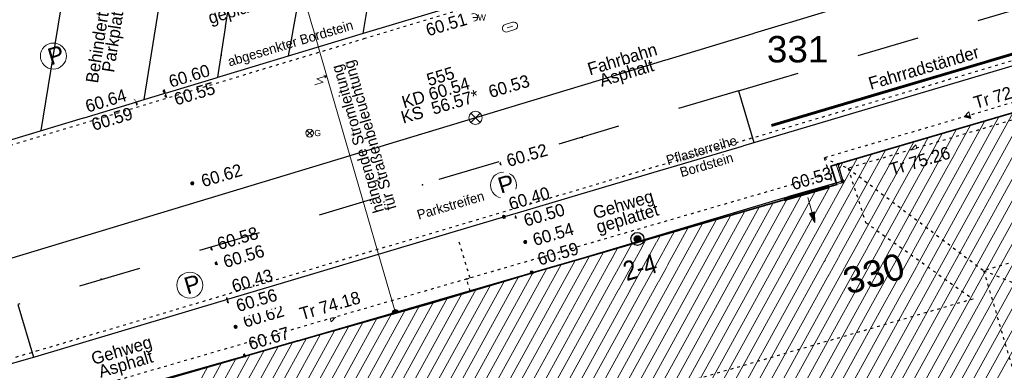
# Model space of a CAD drawing. Header units: metres. Extents: x 32365810 to 32367010, y 5620411 to 5622366.
# Tile 91 of 198: x 32366231 to 32366267, y 5622006 to 5622018. Entities that reach past the tile are written whole.
import ezdxf

# ---------------------------------------------------------------- set-up
doc = ezdxf.new("R2010")
doc.units = ezdxf.units.M
for name, pattern in [('1000.100', [0]), ('1000.104', [0.225, 0.075, -0.15]), ('1000.106', [0]), ('1000.196', [0.225, 0.075, -0.15]), ('1000.210', [0]), ('1000.213', [4.5, 2.25, -2.25]), ('1000.300', [0]), ('1000.325', [0]), ('1600.1047', [0]), ('1600.2028', [0]), ('1600.2505', [0])]:
    doc.linetypes.add(name, pattern=pattern)
doc.layers.get('0').update_dxf_attribs({"color": 1, "linetype": 'CONTINUOUS'})
for name, color, linetype in [('Beschriftung Kanalbestand (AMT 66)', 7, 'CONTINUOUS'), ('Beschriftung Topographie', 7, 'CONTINUOUS'), ('EFB-_ Dachhöhen Bestandsgebäude (NHN)', 7, 'CONTINUOUS'), ('Fahrbahnmarkierung', 7, 'CONTINUOUS'), ('Flurstücke_Grenzpunkte', 11, 'CONTINUOUS'), ('Gasleitung', 7, 'CONTINUOUS'), ('Gebäude', 31, 'CONTINUOUS'), ('Höhen_ gemessen (NHN)', 7, 'CONTINUOUS'), ('Höhentexte_ gemessen (NHN)', 7, 'CONTINUOUS'), ('Lagebezeichnungen', 12, 'CONTINUOUS'), ('Leitungen Kanalbestand (AMT 66)', 7, 'CONTINUOUS'), ('Siedlungsflächen - Bauwerke u. Einrichtungen', 51, 'CONTINUOUS'), ('Stromversorgung', 7, 'CONTINUOUS'), ('Symbole Topographie', 7, 'CONTINUOUS'), ('Topgraphie_ weitere örtliche Aufnahme', 7, 'CONTINUOUS'), ('Topographie_ örtl. Aufnahme', 7, 'CONTINUOUS'), ('Wasserleitung', 7, 'CONTINUOUS'), ('weitere Entwässerungsleitungen', 7, 'CONTINUOUS')]:
    doc.layers.add(name, color=color, linetype=linetype)
doc.styles.add('Arial', font='Arial.ttf')
doc.styles.add('Beschriftung Fahrbahnmarkierung_ grau', font='Century Gothic.ttf')
doc.styles.add('Beschriftung Topographie_ blau', font='Century Gothic.ttf')
doc.styles.add('Dachhöhe NHN_ Bestand_ gemessen_ schwarz', font='Century Gothic.ttf')
doc.styles.add('Flurstücksnummer - K 10 700', font='Arial.ttf')
doc.styles.add('Hausnummern NRW', font='Arial.ttf', dxfattribs={"width": 0.85})
doc.styles.add('Höhe NHN_ gemessen_ schwarz', font='Century Gothic.ttf')
doc.styles.add('Kanal_ Höhe_ NHN (Deckel_Sohle)_ lila', font='Century Gothic.ttf')
doc.styles.add('Stromversorgung_ Beschriftung allgemein_ dünn_ schwarz', font='Century Gothic.ttf')

# ---------------------------------------------------------------- blocks, each defined once
blk = doc.blocks.new('Regenfallrohr')
at = {"lineweight": -2}
blk.add_hatch(color=0, dxfattribs=at).paths.add_polyline_path([(0.25, 0), (0.241481, -0.064705), (0.216506, -0.125), (0.176777, -0.176777), (0.125, -0.216506), (0.064705, -0.241481), (0, -0.25), (-0.064705, -0.241481), (-0.125, -0.216506), (-0.176777, -0.176777), (-0.216506, -0.125), (-0.241481, -0.064705), (-0.25, 0), (-0.241481, 0.064705), (-0.216506, 0.125), (-0.176777, 0.176777), (-0.125, 0.216506), (-0.064705, 0.241481), (0, 0.25), (0.064705, 0.241481), (0.125, 0.216506), (0.176777, 0.176777), (0.216506, 0.125), (0.241481, 0.064705)], flags=0)
at = {"color": 0, "lineweight": -2}
for radius in [0.5, 0.25]:
    blk.add_circle((0, 0), radius, dxfattribs=at)
blk = doc.blocks.new('S1000.319')
at = {"color": 0, "lineweight": -2}
blk.add_circle((0, 0), 0.5, dxfattribs=at)
at = {"color": 0, "lineweight": -2, "insert": (-0.19717, -0.320478), "char_height": 0.65, "attachment_point": 7, "line_spacing_factor": 0.69, "style": 'Arial'}
blk.add_mtext('P', dxfattribs=at)
blk = doc.blocks.new('S1000.360')
at = {"lineweight": -2}
blk.add_hatch(color=0, dxfattribs=at).paths.add_polyline_path([(0, 0.25), (0.05, 0.05), (-0.05, 0.05)], flags=0)
at = {"color": 0, "lineweight": -2}
for p, q in [((-0.05, 0.05), (0, 0.25)), ((0, 0.25), (0.05, 0.05)), ((0, 0.25), (0, -0.25)), ((0.05, 0.05), (-0.05, 0.05))]:
    blk.add_line(p, q, dxfattribs=at)
blk = doc.blocks.new('S1000.550', base_point=(-0.2, 0))
at = {"color": 0, "lineweight": -2}
for p, q in [((-0.376777, 0.176777), (-0.023224, -0.176777)), ((-0.376777, -0.176777), (-0.023224, 0.176777))]:
    blk.add_line(p, q, dxfattribs=at)
blk.add_circle((-0.2, 0), 0.25, dxfattribs=at)
at = {"color": 0, "lineweight": -2, "insert": (0.09684, -0.2), "char_height": 0.4, "attachment_point": 7, "line_spacing_factor": 0.69, "style": 'Arial'}
blk.add_mtext('G', dxfattribs=at)
blk = doc.blocks.new('S1000.549', base_point=(-0.2, 0))
at = {"color": 0, "lineweight": -2}
blk.add_line((-0.45, 0), (0.05, 0), dxfattribs=at)
blk.add_circle((-0.2, 0), 0.25, dxfattribs=at)
at = {"color": 0, "lineweight": -2, "insert": (0.05246, -0.199999), "char_height": 0.4, "attachment_point": 7, "line_spacing_factor": 0.69, "style": 'Arial'}
blk.add_mtext('W', dxfattribs=at)
blk = doc.blocks.new('S1000.217')
at = {"color": 0, "lineweight": -2}
for p, q in [((-0.25, 0.25), (0.25, 0.25)), ((-0.19, 0), (0.19, 0)), ((0.25, -0.25), (-0.25, -0.25))]:
    blk.add_line(p, q, dxfattribs=at)
for centre, start, end in [((-0.25, 0), 90, 270), ((0.25, 0), 270, 90)]:
    blk.add_arc(centre, 0.25, start, end, dxfattribs=at)
blk = doc.blocks.new('S1000.474')
at = {"lineweight": -2}
blk.add_hatch(color=0, dxfattribs=at).paths.add_polyline_path([(-0.125, 0), (-0.120741, 0.032352), (-0.108253, 0.0625), (-0.088388, 0.088388), (-0.0625, 0.108253), (-0.032352, 0.120741), (0, 0.125), (0.032352, 0.120741), (0.0625, 0.108253), (0.088388, 0.088388), (0.108253, 0.0625), (0.120741, 0.032352), (0.125, 0), (0, 0)], flags=0)
at = {"color": 0, "lineweight": -2}
for p, q in [((-0.125, 0), (0, 0)), ((0, 0), (0.125, 0))]:
    blk.add_line(p, q, dxfattribs=at)
blk.add_arc((0, 0), 0.125, 0, 180, dxfattribs=at)
for p in [(-0.125, 0), (0, 0), (0.125, 0)]:
    blk.add_point(p, dxfattribs=at)
blk = doc.blocks.new('S1000.345')
at = {"color": 0, "lineweight": -2}
for p, q in [((-0.353554, 0.353554), (0.353554, -0.353554)), ((-0.353554, -0.353554), (0.353554, 0.353554))]:
    blk.add_line(p, q, dxfattribs=at)
blk.add_circle((0, 0), 0.5, dxfattribs=at)
blk = doc.blocks.new('S1000.15')
at = {"color": 0, "lineweight": -2}
for p, q in [((-0.5, 0.05), (-0.485, 0.1)), ((0.495, 0.05), (-0.5, 0.05)), ((-0.5, -0.05), (-0.5, 0)), ((-0.5, 0), (0.5, 0)), ((-0.485, 0.1), (0.49, 0.1)), ((-0.475, 0.15), (-0.455, 0.2)), ((0.475, 0.15), (-0.475, 0.15)), ((-0.455, 0.2), (0.455, 0.2)), ((-0.43, 0.25), (-0.4, 0.3)), ((0.43, 0.25), (-0.43, 0.25)), ((-0.4, 0.3), (0.395, 0.3)), ((-0.355, 0.35), (-0.295, 0.4)), ((0.36, 0.35), (-0.355, 0.35)), ((-0.295, 0.4), (0.3, 0.4)), ((0.22, 0.45), (-0.215, 0.45)), ((0.3, 0.4), (0.22, 0.45)), ((0.395, 0.3), (0.36, 0.35)), ((0.455, 0.2), (0.43, 0.25)), ((0.49, 0.1), (0.475, 0.15)), ((0.5, 0), (0.495, 0.05)), ((0.495, -0.05), (-0.5, -0.05)), ((-0.475, -0.15), (-0.49, -0.1)), ((-0.49, -0.1), (0.485, -0.1)), ((0.475, -0.15), (-0.475, -0.15)), ((-0.43, -0.25), (-0.455, -0.2)), ((-0.455, -0.2), (0.46, -0.2)), ((0.425, -0.25), (-0.43, -0.25)), ((-0.355, -0.35), (-0.4, -0.3)), ((-0.4, -0.3), (0.395, -0.3)), ((0.345, -0.35), (-0.355, -0.35)), ((-0.205, -0.45), (-0.29, -0.4)), ((-0.29, -0.4), (0.285, -0.4)), ((0.2, -0.45), (-0.205, -0.45)), ((0.285, -0.4), (0.345, -0.35)), ((0.395, -0.3), (0.425, -0.25)), ((0.46, -0.2), (0.475, -0.15)), ((0.485, -0.1), (0.495, -0.05))]:
    blk.add_line(p, q, dxfattribs=at)
blk.add_circle((0, 0), 0.5, dxfattribs=at)
blk = doc.blocks.new('S1000.114', base_point=(0, 0.366025))
at = {"lineweight": -2}
blk.add_hatch(color=0, dxfattribs=at).paths.add_polyline_path([(-0.5, -0.5), (0, 0.366026), (0, -0.5)], flags=0)
at = {"color": 0, "lineweight": -2}
for p, q in [((0, 0.366026), (-0.5, -0.5)), ((0.5, -0.5), (0, 0.366026)), ((-0.5, -0.5), (0, -0.5)), ((0, -0.5), (0.5, -0.5))]:
    blk.add_line(p, q, dxfattribs=at)
blk = doc.blocks.new('O1713')
at = {"layer": 'Flurstücke_Grenzpunkte', "color": 7, "linetype": '1600.2028', "lineweight": 35}
for p, q in [((32366298.826, 5622024.203), (32366260.667, 5622012.995)), ((32366260.667, 5622012.995), (32366260.474, 5622012.939)), ((32366260.474, 5622012.939), (32366260.69, 5622012.274)), ((32366260.69, 5622012.274), (32366214.593, 5621998.895))]:
    blk.add_line(p, q, dxfattribs=at)
at = {"layer": 'Flurstücke_Grenzpunkte', "color": 7, "lineweight": 18, "insert": (32366262.152, 5622008.599), "char_height": 0.95, "attachment_point": 8, "rotation": 16.5125, "line_spacing_factor": 0.69, "style": 'Flurstücksnummer - K 10 700', "bg_fill": 2}
blk.add_mtext('330', dxfattribs=at)
blk = doc.blocks.new('O1900')
at = {"layer": 'Flurstücke_Grenzpunkte', "color": 7, "linetype": '1600.2028', "lineweight": 35}
for p, q in [((32366298.826, 5622024.203), (32366260.667, 5622012.995)), ((32366260.667, 5622012.995), (32366260.474, 5622012.939)), ((32366260.474, 5622012.939), (32366260.69, 5622012.274)), ((32366260.69, 5622012.274), (32366214.593, 5621998.895))]:
    blk.add_line(p, q, dxfattribs=at)
at = {"layer": 'Flurstücke_Grenzpunkte', "color": 7, "lineweight": 18, "insert": (32366259.274, 5622016.661), "char_height": 0.95, "attachment_point": 8, "line_spacing_factor": 0.69, "style": 'Flurstücksnummer - K 10 700', "bg_fill": 2}
blk.add_mtext('331', dxfattribs=at)
blk = doc.blocks.new('O2286')
at = {"layer": 'Gebäude', "color": 7, "linetype": '1600.2505', "lineweight": 18}
for p, q in [((32366298.826, 5622024.203), (32366260.667, 5622012.995)), ((32366260.667, 5622012.995), (32366260.882, 5622012.329)), ((32366260.69, 5622012.274), (32366214.593, 5621998.895)), ((32366260.882, 5622012.329), (32366260.69, 5622012.274))]:
    blk.add_line(p, q, dxfattribs=at)
at = {"layer": 'Lagebezeichnungen', "color": 7, "lineweight": 18, "insert": (32366253.692, 5622008.954), "char_height": 0.7, "attachment_point": 8, "rotation": 16.1501, "line_spacing_factor": 0.69, "style": 'Hausnummern NRW', "bg_fill": 2}
blk.add_mtext('2-4', dxfattribs=at)
blk = doc.blocks.new('*X1125')
at = {"color": 253, "linetype": '1600.1047', "lineweight": 18, "true_color": 0xb2b2b2}
for p, q in [((32366263.862111, 5622001.320705), (32366272.13751, 5622016.3641)), ((32366264.004905, 5622000.802254), (32366272.647985, 5622016.514036)), ((32366263.018489, 5622001.343189), (32366271.11656, 5622016.064228)), ((32366263.527684, 5622001.490798), (32366271.627035, 5622016.214164)), ((32366261.490903, 5622000.90036), (32366269.585134, 5622015.61442)), ((32366262.000098, 5622001.04797), (32366270.095609, 5622015.764356)), ((32366262.509293, 5622001.195579), (32366270.606084, 5622015.914292)), ((32366260.472512, 5622000.605141), (32366268.564184, 5622015.314548)), ((32366260.981707, 5622000.752751), (32366269.074659, 5622015.464484)), ((32366258.944926, 5622000.162312), (32366267.032758, 5622014.86474)), ((32366259.454121, 5622000.309922), (32366267.543234, 5622015.014676)), ((32366259.963316, 5622000.457531), (32366268.053709, 5622015.164612)), ((32366257.926535, 5621999.867093), (32366266.011808, 5622014.564868)), ((32366258.43573, 5622000.014703), (32366266.522283, 5622014.714804)), ((32366256.908144, 5621999.571874), (32366264.990858, 5622014.264997)), ((32366257.417339, 5621999.719484), (32366265.501333, 5622014.414932)), ((32366255.380558, 5621999.129046), (32366263.459432, 5622013.815189)), ((32366255.889753, 5621999.276655), (32366263.969907, 5622013.965125)), ((32366256.398949, 5621999.424265), (32366264.480383, 5622014.115061)), ((32366254.362167, 5621998.833826), (32366262.438482, 5622013.515317)), ((32366254.871362, 5621998.981436), (32366262.948957, 5622013.665253)), ((32366253.343776, 5621998.538607), (32366261.417532, 5622013.215445)), ((32366253.852972, 5621998.686217), (32366261.928007, 5622013.365381)), ((32366260.741433, 5622012.764431), (32366260.907057, 5622013.065509)), ((32366252.325385, 5621998.243388), (32366259.920849, 5622012.050765)), ((32366252.834581, 5621998.390998), (32366260.43016, 5622012.198585)), ((32366251.306995, 5621997.94817), (32366258.902226, 5622011.755124)), ((32366251.81619, 5621998.095779), (32366259.411537, 5622011.902944)), ((32366249.779413, 5621997.505348), (32366257.374292, 5622011.311663)), ((32366250.288607, 5621997.652955), (32366257.883603, 5622011.459483)), ((32366250.797801, 5621997.800562), (32366258.392915, 5622011.607304)), ((32366248.761024, 5621997.210134), (32366256.355669, 5622011.016022)), ((32366249.270218, 5621997.357741), (32366256.86498, 5622011.163842)), ((32366247.742636, 5621996.91492), (32366255.337046, 5622010.720381)), ((32366248.25183, 5621997.062527), (32366255.846358, 5622010.868202)), ((32366246.215054, 5621996.472098), (32366253.809112, 5622010.27692)), ((32366246.724248, 5621996.619705), (32366254.318423, 5622010.42474)), ((32366247.233442, 5621996.767312), (32366254.827735, 5622010.572561)), ((32366245.196666, 5621996.176884), (32366252.790489, 5622009.981279)), ((32366245.70586, 5621996.324491), (32366253.299801, 5622010.1291)), ((32366243.641021, 5621995.683048), (32366251.262555, 5622009.537818)), ((32366244.096212, 5621995.732487), (32366251.771866, 5622009.685638)), ((32366244.605334, 5621995.879962), (32366252.281178, 5622009.833459)), ((32366242.70532, 5621995.538147), (32366250.243932, 5622009.242177)), ((32366243.206823, 5621995.671774), (32366250.753244, 5622009.389997)), ((32366241.702314, 5621995.270895), (32366249.225309, 5622008.946536)), ((32366242.203817, 5621995.404521), (32366249.734621, 5622009.094357)), ((32366240.056892, 5621994.613859), (32366247.697375, 5622008.503075)), ((32366240.699307, 5621995.003642), (32366248.206687, 5622008.650895)), ((32366241.20081, 5621995.137268), (32366248.715998, 5622008.798716)), ((32366239.176923, 5621994.570269), (32366246.678753, 5622008.207434)), ((32366239.547712, 5621994.466277), (32366247.188064, 5622008.355255)), ((32366238.169593, 5621994.295158), (32366245.66013, 5622007.911793)), ((32366238.673258, 5621994.432713), (32366246.169441, 5622008.059614)), ((32366236.658599, 5621993.882491), (32366244.132196, 5622007.468332)), ((32366237.162264, 5621994.020047), (32366244.641507, 5622007.616153)), ((32366237.665929, 5621994.157602), (32366245.150818, 5622007.763973)), ((32366235.52167, 5621993.371788), (32366243.113573, 5622007.172691)), ((32366236.030885, 5621993.519432), (32366243.622884, 5622007.320512)), ((32366234.1169, 5621993.15222), (32366241.585639, 5622006.72923)), ((32366234.626038, 5621993.299724), (32366242.09495, 5622006.877051)), ((32366235.135175, 5621993.447228), (32366242.604261, 5622007.024871)), ((32366233.098626, 5621992.857213), (32366240.567016, 5622006.433589)), ((32366233.607763, 5621993.004716), (32366241.076327, 5622006.58141)), ((32366231.957726, 5621992.339291), (32366239.548393, 5622006.137949)), ((32366232.589488, 5621992.709709), (32366240.057704, 5622006.285769)), ((32366230.47786, 5621991.983211), (32366238.020459, 5622005.694487)), ((32366230.939809, 5621992.044933), (32366238.52977, 5622005.842308)), ((32366231.448767, 5621992.192112), (32366239.039082, 5622005.990128))]:
    blk.add_line(p, q, dxfattribs=at)
blk = doc.blocks.new('S1000.399', base_point=(0.175, -0.5))
at = {"color": 0, "lineweight": -2}
for p, q in [((-0.2, -0.125), (-0.2, 0.5)), ((0.175, 0.25), (-0.2, -0.125)), ((0.175, 0.25), (0.175, -0.5)), ((0.075, -0.325), (0.175, -0.5)), ((0.175, -0.5), (0.275, -0.325))]:
    blk.add_line(p, q, dxfattribs=at)

msp = doc.modelspace()

# ---------------------------------------------------------------- linework, layer by layer
at = {"layer": 'Fahrbahnmarkierung', "color": 7, "true_color": 0xffffff}
for p in [(32366251.508568, 5622013.970903, 60.487), (32366245.764902, 5622012.259882, 60.537), (32366239.992824, 5622010.539005, 60.568), (32366234.185368, 5622008.858582, 60.59)]:
    msp.add_point(p, dxfattribs=at)

# ---------------------------------------------------------------- block references
at = {"layer": 'EFB-_ Dachhöhen Bestandsgebäude (NHN)', "color": 7, "lineweight": 18, "xscale": 0.25, "yscale": 0.25, "zscale": 0.25}
for p, rotation in [((32366265.266, 5622014.71, 72.353), 106.368493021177), ((32366263.359, 5622013.526, 75.255), 106.368493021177), ((32366242.646, 5622007.499, 74.185), 286.184615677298)]:
    msp.add_blockref('S1000.114', p, dxfattribs=dict(at, rotation=rotation))
at = {"layer": 'Gasleitung', "color": 7, "lineweight": 18, "xscale": 0.5625, "yscale": 0.5625, "zscale": 0.5625}
msp.add_blockref('S1000.550', (32366241.700218, 5622014.125811, 60.572), dxfattribs=at)
at = {"layer": 'Höhen_ gemessen (NHN)', "color": 7, "lineweight": 18, "xscale": 0.1125, "yscale": 0.1125, "zscale": 0.1125}
for p in [(32366236.482, 5622015.635, 60.603), (32366247.851, 5622015.545, 60.533), (32366235.354, 5622015.289, 60.637), (32366235.435, 5622015.18, 60.589), (32366236.545, 5622015.472, 60.554), (32366248.61, 5622013.035, 60.516), (32366237.476, 5622012.318, 60.618), (32366248.697, 5622011.107, 60.405), (32366249.151, 5622011.113, 60.504), (32366249.465, 5622010.203, 60.539), (32366238.199, 5622009.964, 60.575), (32366238.355, 5622009.435, 60.56), (32366249.697, 5622009.104, 60.588), (32366238.756, 5622008.151, 60.434), (32366238.78, 5622008.061, 60.561), (32366239.034, 5622007.142, 60.625), (32366239.375, 5622006.118, 60.67)]:
    msp.add_blockref('S1000.15', p, dxfattribs=at)
at = {"layer": 'Leitungen Kanalbestand (AMT 66)', "color": 7, "lineweight": 18, "xscale": 0.475, "yscale": 0.475, "zscale": 0.475}
msp.add_blockref('S1000.345', (32366247.671029, 5622014.677957, 60.535), dxfattribs=at)
at = {"layer": 'Stromversorgung', "color": 7, "lineweight": 18, "xscale": 0.9375, "yscale": 0.9375, "zscale": 0.9375, "rotation": 16.242136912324}
msp.add_blockref('S1000.474', (32366244.788827, 5622007.645992, 69.224), dxfattribs=at)
at = {"layer": 'Symbole Topographie', "color": 7, "lineweight": 18}
for name, p, xscale, yscale, zscale, rotation in [('S1000.217', (32366248.913333, 5622017.948446, 60.465), 0.5625, 0.5625, 0.5625, 16.834124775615), ('S1000.319', (32366232.46925, 5622016.904252), 0.9375, 0.9375, 0.9375, 16.834227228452), ('S1000.319', (32366248.679819, 5622012.250568), 0.9375, 0.9375, 0.9375, 16.588668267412), ('S1000.360', (32366259.768883, 5622011.35017), 1.875, 1.875, 1.875, 196.033836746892), ('S1000.319', (32366237.382327, 5622008.64611), 0.9375, 0.9375, 0.9375, 16.58874510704)]:
    msp.add_blockref(name, p, dxfattribs=dict(at, xscale=xscale, yscale=yscale, zscale=zscale, rotation=rotation))
at = {"layer": 'Topographie_ örtl. Aufnahme', "color": 7, "lineweight": 18, "xscale": 0.1125, "yscale": 0.1125, "zscale": 0.1125}
msp.add_blockref('S1000.15', (32366260.897177, 5622012.389962, 60.526), dxfattribs=at)
at = {"layer": 'Wasserleitung', "color": 7, "lineweight": 18, "xscale": 0.5625, "yscale": 0.5625, "zscale": 0.5625}
msp.add_blockref('S1000.549', (32366247.610695, 5622018.296479, 60.47), dxfattribs=at)
at = {"layer": 'weitere Entwässerungsleitungen', "color": 7, "lineweight": 25, "xscale": 0.47, "yscale": 0.47, "zscale": 0.47}
msp.add_blockref('Regenfallrohr', (32366253.503, 5622010.31, 60.551), dxfattribs=at)

# ---------------------------------------------------------------- texts
at = {"layer": 'Beschriftung Topographie', "color": 142, "lineweight": 25, "true_color": 0x0087cd, "attachment_point": 5, "line_spacing_factor": 0.69, "style": 'Beschriftung Topographie_ blau', "bg_fill": 2}
for s, insert, char_height, rotation in [('abgesenkter Bordstein', (32366241.022328, 5622017.31643), 0.35, 16.7411282), ('Fahrbahn\\PAsphalt', (32366253.053232, 5622016.482299), 0.45, 16.9300512), ('Fahrradständer', (32366263.815987, 5622016.483853), 0.45, 16.5090044), ('Bordstein', (32366255.991595, 5622012.980282), 0.35, 16.472438), ('Gehweg\\PAsphalt', (32366235.016742, 5622005.98905), 0.45, 16.5633902)]:
    msp.add_mtext(s, dxfattribs=dict(at, insert=insert, char_height=char_height, rotation=rotation))
at = {"layer": 'Fahrbahnmarkierung', "color": 253, "lineweight": 25, "true_color": 0x999999, "insert": (32366234.97931, 5622017.510586), "char_height": 0.45, "attachment_point": 8, "rotation": 81.2901373, "line_spacing_factor": 0.69, "style": 'Beschriftung Fahrbahnmarkierung_ grau', "bg_fill": 2}
msp.add_mtext('Behinderten-\\PParkplatz', dxfattribs=at)
at = {"layer": 'Höhentexte_ gemessen (NHN)', "color": 7, "lineweight": 25, "char_height": 0.45, "line_spacing_factor": 0.69, "style": 'Höhe NHN_ gemessen_ schwarz', "bg_fill": 2}
for s, insert, attachment_point, rotation in [('60.60', (32366237.428901, 5622015.964546, 60.579), 8, 16.8071976), ('60.53', (32366248.943833, 5622015.594292, 60.509), 8, 16.5124674), ('60.62', (32366238.593094, 5622012.381538, 60.594), 8, 16.5124674), ('60.53', (32366260.564274, 5622012.485653, 60.526), 9, 16.5124674), ('60.67', (32366240.294827, 5622006.507792, 60.646), 8, 16.5124674)]:
    msp.add_mtext(s, dxfattribs=dict(at, insert=insert, attachment_point=attachment_point, rotation=rotation))

# ---------------------------------------------------------------- next in the draw order: texts
at = {"layer": 'Beschriftung Topographie', "color": 142, "lineweight": 25, "true_color": 0x0087cd, "attachment_point": 5, "line_spacing_factor": 0.69, "style": 'Beschriftung Topographie_ blau', "bg_fill": 2}
for s, insert, char_height, rotation in [('Parkplätze\\Pgeplattet', (32366239.108371, 5622018.787286), 0.45, 16.8673566), ('Pflasterreihe', (32366255.811602, 5622013.506039), 0.35, 16.472438), ('Gehweg\\Pgeplattet', (32366253.084818, 5622011.244555), 0.45, 16.5633902)]:
    msp.add_mtext(s, dxfattribs=dict(at, insert=insert, char_height=char_height, rotation=rotation))
at = {"layer": 'EFB-_ Dachhöhen Bestandsgebäude (NHN)', "color": 7, "lineweight": 25, "char_height": 0.45, "line_spacing_factor": 0.69, "style": 'Dachhöhe NHN_ Bestand_ gemessen_ schwarz', "bg_fill": 2}
for s, insert, attachment_point, rotation in [('Tr 72.35', (32366265.690636, 5622014.988466, 72.353), 7, 16.3685007), ('Tr 75.26', (32366263.609143, 5622013.338027, 75.255), 2, 16.5124674), ('Tr 74.18', (32366242.493662, 5622007.688096, 74.185), 8, 16.1845949)]:
    msp.add_mtext(s, dxfattribs=dict(at, insert=insert, attachment_point=attachment_point, rotation=rotation))
at = {"layer": 'Fahrbahnmarkierung', "color": 253, "lineweight": 25, "true_color": 0x999999, "insert": (32366246.776225, 5622011.521608), "char_height": 0.35, "attachment_point": 5, "rotation": 16.472438, "line_spacing_factor": 0.69, "style": 'Beschriftung Fahrbahnmarkierung_ grau', "bg_fill": 2}
msp.add_mtext('Parkstreifen', dxfattribs=at)
at = {"layer": 'Höhentexte_ gemessen (NHN)', "color": 7, "lineweight": 25, "char_height": 0.45, "attachment_point": 8, "line_spacing_factor": 0.69, "style": 'Höhe NHN_ gemessen_ schwarz', "bg_fill": 2}
for s, insert, rotation in [('60.51', (32366246.689062, 5622017.820815, 60.485), 16.5124674), ('60.55', (32366237.617408, 5622015.328663, 60.53), 16.8071976), ('60.64', (32366234.426118, 5622015.074371, 60.613), 16.8071976), ('60.52', (32366249.591302, 5622013.108767, 60.492), 16.5124674), ('60.40', (32366249.669129, 5622011.554428, 60.381), 16.5124674), ('60.58', (32366239.171161, 5622010.113644, 60.551), 16.5124674), ('60.62', (32366240.100688, 5622007.316444, 60.601), 16.5124674)]:
    msp.add_mtext(s, dxfattribs=dict(at, insert=insert, rotation=rotation))
at = {"layer": 'Stromversorgung', "color": 7, "lineweight": 25, "insert": (32366243.699272, 5622014.000455), "char_height": 0.4, "attachment_point": 5, "rotation": 106.1608584, "line_spacing_factor": 0.69, "style": 'Stromversorgung_ Beschriftung allgemein_ dünn_ schwarz', "bg_fill": 2}
msp.add_mtext('hängende Stromleitung\\Pfür Straßenbeleuchtung', dxfattribs=at)

# ---------------------------------------------------------------- next in the draw order: texts
at = {"layer": 'Beschriftung Kanalbestand (AMT 66)', "color": 200, "lineweight": 25, "true_color": 0xd600ff, "insert": (32366246.239136, 5622015.580171, 60.511), "char_height": 0.45, "attachment_point": 5, "rotation": 16.5124674, "line_spacing_factor": 0.69, "style": 'Kanal_ Höhe_ NHN (Deckel_Sohle)_ lila', "bg_fill": 2}
msp.add_mtext('    555\\PKD 60.54\\PKS  56.57*', dxfattribs=at)
at = {"layer": 'Höhentexte_ gemessen (NHN)', "color": 7, "lineweight": 25, "char_height": 0.45, "attachment_point": 8, "line_spacing_factor": 0.69, "style": 'Höhe NHN_ gemessen_ schwarz', "bg_fill": 2}
for s, insert, rotation in [('60.59', (32366234.646902, 5622014.416033, 60.565), 16.8071976), ('60.50', (32366250.210611, 5622010.958157, 60.48), 16.5124674), ('60.56', (32366239.851332, 5622007.880779, 60.537), 16.5124674)]:
    msp.add_mtext(s, dxfattribs=dict(at, insert=insert, rotation=rotation))

# ---------------------------------------------------------------- next in the draw order: texts
at = {"layer": 'Höhentexte_ gemessen (NHN)', "color": 7, "lineweight": 25, "char_height": 0.45, "attachment_point": 8, "rotation": 16.5124674, "line_spacing_factor": 0.69, "style": 'Höhe NHN_ gemessen_ schwarz', "bg_fill": 2}
for s, insert in [('60.54', (32366250.535737, 5622010.26128, 60.515)), ('60.43', (32366239.695391, 5622008.591344, 60.41))]:
    msp.add_mtext(s, dxfattribs=dict(at, insert=insert))

# ---------------------------------------------------------------- next in the draw order: texts
for s, insert in [('60.59', (32366250.708438, 5622009.555684, 60.564)), ('60.56', (32366239.390108, 5622009.46735, 60.536))]:
    msp.add_mtext(s, dxfattribs=dict(at, insert=insert))

# ---------------------------------------------------------------- next in the draw order: block references
at = {"layer": 'Flurstücke_Grenzpunkte', "color": 7, "true_color": 0xffffff}
msp.add_blockref('O1713', (0, 0), dxfattribs=at)

# ---------------------------------------------------------------- next in the draw order: block references
msp.add_blockref('O1900', (0, 0), dxfattribs=at)

# ---------------------------------------------------------------- next in the draw order: block references
at = {"layer": 'Gebäude', "color": 7, "true_color": 0xffffff}
msp.add_blockref('O2286', (0, 0), dxfattribs=at)

# ---------------------------------------------------------------- next in the draw order: linework, layer by layer
at = {"layer": 'EFB-_ Dachhöhen Bestandsgebäude (NHN)', "color": 7, "linetype": '1000.196', "lineweight": 25}
for p, q in [((32366298.727527, 5622024.538266), (32366260.223747, 5622013.228998)), ((32366298.896218, 5622023.963934), (32366261.089036, 5622012.85927)), ((32366307.163479, 5622021.266332), (32366265.9722, 5622009.167696)), ((32366260.223747, 5622013.228998), (32366260.548991, 5622012.221497)), ((32366260.223747, 5622013.228998), (32366261.089036, 5622012.85927)), ((32366261.089036, 5622012.85927), (32366261.718472, 5622010.909482)), ((32366261.089036, 5622012.85927), (32366265.9722, 5622009.167696)), ((32366260.566325, 5622012.70012), (32366214.469325, 5621999.32112)), ((32366261.718472, 5622010.909482), (32366265.590525, 5622008.146248)), ((32366265.9722, 5622009.167696), (32366267.888155, 5622002.644591)), ((32366265.9722, 5622009.167696), (32366271.040896, 5622007.113537)), ((32366265.590525, 5622008.146248), (32366216.078677, 5621993.776137))]:
    msp.add_line(p, q, dxfattribs=at)
at = {"layer": 'Fahrbahnmarkierung', "color": 253, "linetype": '1000.210', "lineweight": 25, "true_color": 0x999999}
for p, q in [((32366243.621615, 5622017.721561, 60.539), (32366244.542081, 5622023.135182, 60.671)), ((32366241.893851, 5622022.235138, 60.659), (32366240.928572, 5622016.908116, 60.559)), ((32366238.389139, 5622016.141069, 60.58), (32366239.175492, 5622021.245739, 60.641)), ((32366236.524437, 5622020.347854, 60.631), (32366235.728988, 5622015.337559, 60.606)), ((32366232.035591, 5622014.221953, 60.625), (32366232.902909, 5622019.586551, 60.672)), ((32366257.13906, 5622015.654495, 60.45), (32366257.693856, 5622013.792122, 60.269036)), ((32366231.188097, 5622007.949318, 60.59), (32366231.749194, 5622006.051643, 60.46))]:
    msp.add_line(p, q, dxfattribs=at)
at = {"layer": 'Fahrbahnmarkierung', "color": 253, "linetype": '1000.213', "lineweight": 25, "true_color": 0x999999}
for q in [(32366269.090545, 5622019.162167, 60.374), (32366231.188097, 5622007.949318, 60.59)]:
    msp.add_line((32366257.13906, 5622015.654495, 60.45), q, dxfattribs=at)
at = {"layer": 'Leitungen Kanalbestand (AMT 66)', "color": 200, "linetype": '1000.300', "lineweight": 25, "true_color": 0xd600ff}
for p, q in [((32366294.809142, 5622028.981157, 60.181), (32366247.671029, 5622014.677957, 60.535)), ((32366247.671029, 5622014.677957, 60.535), (32366191.188592, 5621997.580905, 60.524))]:
    msp.add_line(p, q, dxfattribs=at)
at = {"layer": 'Stromversorgung', "color": 7, "linetype": '1000.325', "lineweight": 18}
msp.add_line((32366244.788827, 5622007.645992, 69.224), (32366239.837028, 5622024.733751, 69.192), dxfattribs=at)
at = {"layer": 'Topgraphie_ weitere örtliche Aufnahme', "color": 142, "linetype": '1000.104', "lineweight": 25, "true_color": 0x0087cd}
for p, q in [((32366257.1499, 5622021.583602), (32366243.69072, 5622017.533548)), ((32366243.69072, 5622017.533548), (32366224.658256, 5622011.78471)), ((32366247.459607, 5622010.928473), (32366268.796462, 5622017.27443)), ((32366231.867006, 5622006.273593), (32366247.459607, 5622010.928473)), ((32366218.401709, 5622002.336506), (32366231.867006, 5622006.273593))]:
    msp.add_line(p, q, dxfattribs=at)
at = {"layer": 'Topgraphie_ weitere örtliche Aufnahme', "color": 142, "linetype": '1000.106', "lineweight": 60, "true_color": 0x0087cd}
msp.add_line((32366260.412, 5622012.191, 62.396), (32366258.787, 5622011.724, 62.403), dxfattribs=at)
at = {"layer": 'Topographie_ örtl. Aufnahme', "color": 142, "linetype": '1000.100', "lineweight": 25, "true_color": 0x0087cd}
for p, q in [((32366243.633, 5622017.725, 60.485), (32366257.092, 5622021.775, 60.365)), ((32366224.688, 5622011.99, 60.515), (32366243.633, 5622017.725, 60.485)), ((32366247.511, 5622010.756, 60.418), (32366268.848, 5622017.102, 60.233)), ((32366260.709, 5622013.051, 60.46), (32366260.897177, 5622012.389962, 60.526)), ((32366260.897177, 5622012.389962, 60.526), (32366258.354, 5622011.666, 60.517)), ((32366258.354, 5622011.666, 60.517), (32366246.071, 5622007.983, 60.622)), ((32366231.918, 5622006.101, 60.465), (32366247.511, 5622010.756, 60.418)), ((32366246.071, 5622007.983, 60.622), (32366235.951, 5622005.13, 60.665)), ((32366218.453, 5622002.164, 60.436), (32366231.918, 5622006.101, 60.465))]:
    msp.add_line(p, q, dxfattribs=at)
at = {"layer": 'Topographie_ örtl. Aufnahme', "color": 142, "linetype": '1000.106', "lineweight": 60, "true_color": 0x0087cd}
msp.add_line((32366269.45621, 5622017.703072, 60.326), (32366258.330107, 5622014.405468, 60.398), dxfattribs=at)
at = {"layer": 'Topographie_ örtl. Aufnahme', "color": 142, "linetype": '1000.104', "lineweight": 25, "true_color": 0x0087cd}
for p, q in [((32366247.47565, 5622008.904457, 60.579), (32366247.045991, 5622010.343699, 60.521)), ((32366247.350476, 5622008.867088, 60.591), (32366247.47565, 5622008.904457, 60.579)), ((32366247.480885, 5622008.430254, 60.594), (32366247.350476, 5622008.867088, 60.591))]:
    msp.add_line(p, q, dxfattribs=at)

# ---------------------------------------------------------------- next in the draw order: block references
at = {"layer": 'Siedlungsflächen - Bauwerke u. Einrichtungen', "color": 7, "true_color": 0xffffff}
msp.add_blockref('*X1125', (0, 0), dxfattribs=at)
at = {"layer": 'Stromversorgung', "color": 7, "lineweight": 18, "xscale": 0.5, "yscale": 0.5, "zscale": 0.5, "rotation": 106.160865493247}
msp.add_blockref('S1000.399', (32366242.312928, 5622016.189871, 69.208), dxfattribs=at)

doc.saveas('drawing.dxf')
